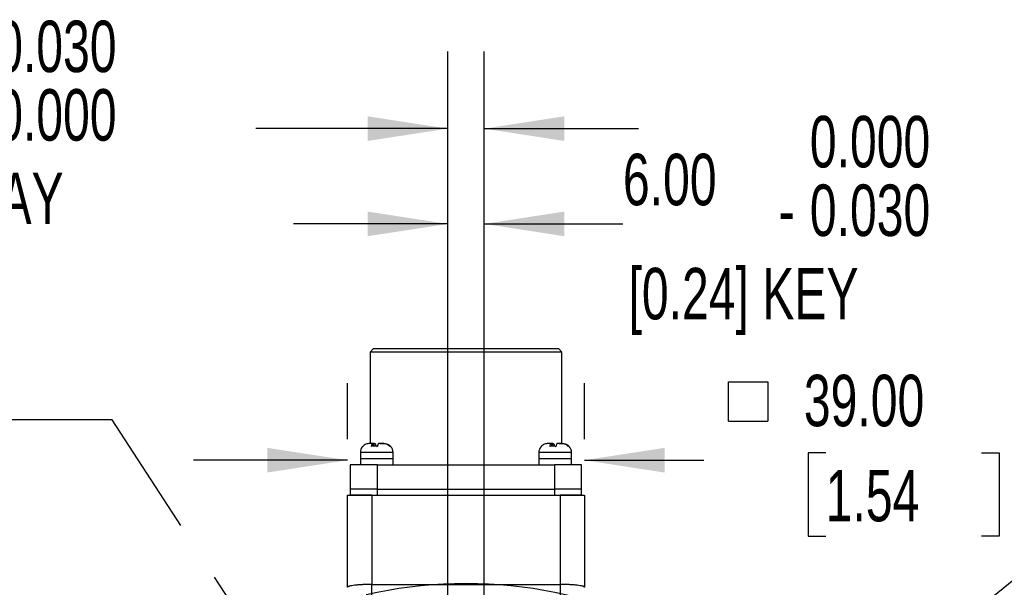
# Model space of a CAD drawing. Header units: millimetres. Extents: x 0 to 1118, y 0 to 864.
# Tile 10 of 33: x 257 to 419, y 326 to 419. Entities that reach past the tile are written whole.
import ezdxf

# ---------------------------------------------------------------- set-up
doc = ezdxf.new("R2010")
doc.units = ezdxf.units.MM
doc.header["$LTSCALE"] = 4
doc.linetypes.add('CENTERX2', pattern=[20.32, 12.7, -2.54, 2.54, -2.54])
doc.layers.add('CENTER', color=40, linetype='CENTERX2')
doc.layers.add('DIMENSIONS', color=140, linetype='Continuous', lineweight=25)
doc.layers.add('TEXT', color=140, linetype='Continuous', lineweight=25)
doc.styles.add('SLDTEXTSTYLE0', font='TXT', dxfattribs={"width": 0.7})
doc.dimstyles.new('SLDDIMSTYLE0', dxfattribs={"dimtxt": 8.632031, "dimasz": 13.208, "dimexe": 0, "dimexo": 0.0625, "dimgap": 2.158008, "dimtad": 0, "dimtih": 1, "dimtoh": 1, "dimrnd": 1e-09, "dimzin": 4, "dimdsep": 46, "dimtxsty": 'SLDTEXTSTYLE0', "dimsah": 1, "dimcen": 0.09, "dimadec": 0, "dimazin": 1, "dimtfac": 1, "dimtmove": 0, "dimatfit": 0, "dimfxl": 0, "dimfrac": 2, "dimtolj": 1, "dimtzin": 12, "dimarcsym": 0})
doc.dimstyles.new('SLDDIMSTYLE2', dxfattribs={"dimtxt": 8.632031, "dimasz": 13.208, "dimexe": 0, "dimexo": 0.0625, "dimgap": 2.158008, "dimtad": 0, "dimtih": 1, "dimtoh": 1, "dimrnd": 1e-09, "dimzin": 4, "dimdsep": 46, "dimtxsty": 'SLDTEXTSTYLE0', "dimsah": 1, "dimcen": 0.09, "dimadec": 0, "dimazin": 1, "dimtol": 1, "dimtm": 0.03, "dimtfac": 1, "dimtdec": 3, "dimtmove": 0, "dimatfit": 0, "dimfxl": 0, "dimfrac": 2, "dimtolj": 1, "dimtzin": 0, "dimarcsym": 0})
doc.dimstyles.new('SLDDIMSTYLE3', dxfattribs={"dimtxt": 8.632031, "dimasz": 13.208, "dimexe": 0, "dimexo": 0.0625, "dimgap": 2.158008, "dimtad": 0, "dimtih": 1, "dimtoh": 1, "dimrnd": 1e-09, "dimzin": 4, "dimdsep": 46, "dimtxsty": 'SLDTEXTSTYLE0', "dimsah": 1, "dimcen": 0, "dimadec": 0, "dimazin": 1, "dimtfac": 1, "dimtofl": 0, "dimtmove": 0, "dimatfit": 3, "dimfxl": 0, "dimfrac": 2, "dimtolj": 1, "dimtzin": 12, "dimarcsym": 0})
doc.dimstyles.new('SLDDIMSTYLE8', dxfattribs={"dimtxt": 8.632031, "dimasz": 13.208, "dimexe": 0, "dimexo": 0.0625, "dimgap": 2.158008, "dimtad": 0, "dimtih": 1, "dimtoh": 1, "dimrnd": 1e-09, "dimzin": 4, "dimdsep": 46, "dimtxsty": 'SLDTEXTSTYLE0', "dimsah": 1, "dimcen": 0.09, "dimadec": 0, "dimazin": 1, "dimtol": 1, "dimtp": 0.03, "dimtfac": 1, "dimtdec": 3, "dimtmove": 0, "dimatfit": 0, "dimfxl": 0, "dimfrac": 2, "dimtolj": 1, "dimtzin": 0, "dimarcsym": 0})
doc.dimstyles.new('SLDDIMSTYLE9', dxfattribs={"dimtxt": 0.18, "dimasz": 13.208, "dimexe": 0, "dimexo": 0.0625, "dimgap": 0, "dimtad": 0, "dimtih": 1, "dimtoh": 1, "dimdec": 0, "dimrnd": 1e-09, "dimzin": 0, "dimdsep": 46, "dimtxsty": 'Standard', "dimsah": 1, "dimcen": 0.09, "dimadec": 0, "dimazin": 0, "dimtfac": 13.208, "dimtdec": 0, "dimtofl": 0, "dimtmove": 0, "dimatfit": 3, "dimfxl": 0, "dimfrac": 2, "dimtolj": 1, "dimtzin": 0, "dimarcsym": 0})

# ---------------------------------------------------------------- blocks, each defined once
blk = doc.blocks.new('SW_SYMBOL_MOD_BOX')
at = {"layer": 'DIMENSIONS', "color": 0}
for p, q in [((800, 800), (800, 3200)), ((800, 3200), (3200, 3200)), ((3200, 3200), (3200, 800)), ((800, 800), (3200, 800))]:
    blk.add_line(p, q, dxfattribs=at)
blk = doc.blocks.new('_D_2')
at = {"layer": 'DIMENSIONS'}
for p, q in [((311.09, 350.43), (311.09, 359.68)), ((350.09, 350.43), (350.09, 359.68)), ((389.83, 348.2), (386.94, 348.2)), ((386.94, 348.2), (386.94, 334.48)), ((415.49, 348.2), (418.38, 348.2)), ((418.38, 348.2), (418.38, 334.48)), ((311.09, 346.98), (285.69, 346.98)), ((350.09, 346.98), (369.76, 346.98)), ((386.94, 334.48), (389.83, 334.48)), ((418.38, 334.48), (415.49, 334.48))]:
    blk.add_line(p, q, dxfattribs=at)
for points in [[(311.09, 346.98), (297.88, 349.01), (297.88, 344.95)], [(350.09, 346.98), (363.3, 344.95), (363.3, 349.01)]]:
    blk.add_solid(points, dxfattribs=at)
at = {"layer": 'DIMENSIONS', "xscale": 0.002688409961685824, "yscale": 0.002688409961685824, "zscale": 0.002688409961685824}
blk.add_blockref('SW_SYMBOL_MOD_BOX', (371.69, 351.27), dxfattribs=at)
at = {"layer": 'DIMENSIONS', "char_height": 8.467, "attachment_point": 1, "style": 'SLDTEXTSTYLE0'}
for s, insert in [('39.00', (386.24, 361.04)), ('1.54', (389.83, 345.39))]:
    blk.add_mtext(s, dxfattribs=dict(at, insert=insert))
blk = doc.blocks.new('_D_3')
at = {"layer": 'DIMENSIONS'}
for p, q in [((327.59, 276.93), (327.59, 398.57)), ((333.59, 276.93), (333.59, 398.57)), ((327.59, 385.87), (302.19, 385.87)), ((333.59, 385.87), (356.44, 385.87))]:
    blk.add_line(p, q, dxfattribs=at)
for points in [[(327.59, 385.87), (314.38, 387.9), (314.38, 383.84)], [(333.59, 385.87), (346.8, 383.84), (346.8, 387.9)]]:
    blk.add_solid(points, dxfattribs=at)
at = {"layer": 'DIMENSIONS', "attachment_point": 1, "style": 'SLDTEXTSTYLE0'}
for s, insert, char_height in [('0.000', (387.22, 403.64), 8.467), ('6.00', (356.44, 397.41), 8.467), ('0.030', (387.22, 392.35), 8.467), ('-', (382.09, 392.35), 8.47), ('[0.24] KEY', (357.36, 378.63), 8.467)]:
    blk.add_mtext(s, dxfattribs=dict(at, insert=insert, char_height=char_height))
blk = doc.blocks.new('_D_4')
at = {"layer": 'DIMENSIONS'}
for p, q in [((394.68, 306.18), (422.57, 328.79)), ((422.57, 328.79), (444.8, 328.79)), ((458.66, 318.68), (455.77, 318.68)), ((455.77, 318.68), (455.77, 304.97)), ((484.31, 318.68), (487.21, 318.68)), ((487.21, 318.68), (487.21, 304.97)), ((455.77, 304.97), (458.66, 304.97)), ((487.21, 304.97), (484.31, 304.97))]:
    blk.add_line(p, q, dxfattribs=at)
blk.add_solid([(394.68, 306.18), (406.22, 312.92), (403.66, 316.08)], dxfattribs=at)
at = {"layer": 'DIMENSIONS', "char_height": 8.467, "attachment_point": 1, "style": 'SLDTEXTSTYLE0'}
for s, insert in [('4X', (464.03, 342.82)), ('R82.50', (451.15, 331.53)), ('3.25', (458.66, 315.88))]:
    blk.add_mtext(s, dxfattribs=dict(at, insert=insert))
blk = doc.blocks.new('_D_9')
at = {"layer": 'DIMENSIONS'}
for p, q in [((327.59, 276.93), (327.59, 414.25)), ((333.59, 276.93), (333.59, 414.25)), ((327.59, 401.55), (295.98, 401.55)), ((333.59, 401.55), (358.99, 401.55))]:
    blk.add_line(p, q, dxfattribs=at)
for points in [[(327.59, 401.55), (314.38, 403.58), (314.38, 399.52)], [(333.59, 401.55), (346.8, 399.52), (346.8, 403.58)]]:
    blk.add_solid(points, dxfattribs=at)
at = {"layer": 'DIMENSIONS', "attachment_point": 1, "style": 'SLDTEXTSTYLE0'}
for s, insert, char_height in [('0.030', (253.21, 419.32), 8.467), ('+', (243.97, 419.32), 8.47), ('6.00', (218.32, 413.09), 8.467), ('0.000', (253.21, 408.04), 8.467), ('[0.24] KEYWAY', (208.38, 394.32), 8.4667)]:
    blk.add_mtext(s, dxfattribs=dict(at, insert=insert, char_height=char_height))

msp = doc.modelspace()

# ---------------------------------------------------------------- linework, layer by layer
for p, q in [((315.291, 365.282), (314.791, 364.782)), ((345.891, 365.282), (315.291, 365.282)), ((346.391, 364.782), (345.891, 365.282)), ((314.791, 364.782), (314.791, 349.732)), ((346.391, 364.782), (314.791, 364.782)), ((346.391, 349.732), (346.391, 364.782)), ((315.218, 349.732), (314.897, 349.732)), ((315.315, 349.732), (315.218, 349.732)), ((315.315, 349.279), (315.315, 349.732)), ((315.48, 349.732), (315.315, 349.732)), ((315.48, 349.298), (315.48, 349.732)), ((315.48, 349.732), (315.577, 349.732)), ((315.891, 349.26), (316.019, 349.275)), ((316.466, 349.732), (317.049, 349.732)), ((344.618, 349.732), (344.297, 349.732)), ((344.715, 349.732), (344.618, 349.732)), ((344.715, 349.279), (344.715, 349.732)), ((344.88, 349.732), (344.715, 349.732)), ((344.88, 349.298), (344.88, 349.732)), ((344.88, 349.732), (344.977, 349.732)), ((345.291, 349.26), (345.419, 349.275)), ((345.866, 349.732), (346.449, 349.732)), ((313.191, 348.232), (313.191, 347.232)), ((318.591, 348.232), (313.191, 348.232)), ((313.191, 347.232), (313.191, 346.232)), ((318.591, 347.232), (313.191, 347.232)), ((318.591, 347.232), (318.591, 348.232)), ((318.591, 346.232), (318.591, 347.232)), ((342.591, 348.232), (342.591, 347.232)), ((347.991, 348.232), (342.591, 348.232)), ((342.591, 347.232), (342.591, 346.232)), ((347.991, 347.232), (342.591, 347.232)), ((347.991, 347.232), (347.991, 348.232)), ((347.991, 346.232), (347.991, 347.232)), ((311.541, 346.232), (311.541, 342.232)), ((316.041, 346.232), (311.541, 346.232)), ((316.041, 342.232), (316.041, 346.232)), ((316.041, 346.232), (345.141, 346.232)), ((345.141, 346.232), (345.141, 342.232)), ((349.641, 346.232), (345.141, 346.232)), ((349.641, 342.232), (349.641, 346.232)), ((311.541, 342.232), (311.541, 341.232)), ((316.041, 342.232), (311.541, 342.232)), ((316.041, 341.232), (316.041, 342.232)), ((316.041, 342.232), (345.141, 342.232)), ((345.141, 342.232), (345.141, 341.232)), ((349.641, 342.232), (345.141, 342.232)), ((349.641, 341.232), (349.641, 342.232)), ((315.091, 341.232), (311.541, 341.232)), ((315.091, 341.232), (315.091, 326.532)), ((315.091, 341.232), (346.091, 341.232)), ((346.091, 341.232), (346.091, 326.532)), ((349.641, 341.232), (346.091, 341.232)), ((315.091, 326.532), (346.091, 326.532)), ((315.091, 320.232), (315.091, 326.532)), ((346.091, 326.532), (346.091, 320.232))]:
    msp.add_line(p, q)
for centre, start, end in [((314.691, 348.232), 139.37291, 180), ((317.091, 348.232), 0, 43.34036), ((344.091, 348.232), 139.37291, 180), ((346.491, 348.232), 0, 43.34036)]:
    msp.add_arc(centre, 1.5, start, end)
for points, knots in [([(314.732, 349.732), (314.518, 349.732), (314.306, 349.691), (314.013, 349.569), (313.918, 349.517), (313.743, 349.395), (313.662, 349.325), (313.589, 349.246)], [0, 0, 0, 0, 0.5, 0.5, 0.75, 0.75, 1, 1, 1, 1]), ([(315.027, 349.246), (315.039, 349.325), (315.052, 349.395), (315.081, 349.516), (315.097, 349.569), (315.146, 349.692), (315.182, 349.732), (315.218, 349.732)], [0, 0, 0, 0, 0.25, 0.25, 0.5, 0.5, 1, 1, 1, 1]), ([(316.013, 349.246), (315.851, 349.285), (315.686, 349.303), (315.353, 349.303), (315.189, 349.285), (315.027, 349.246)], [0, 0, 0, 0, 0.5, 0.5, 1, 1, 1, 1]), ([(315.577, 349.732), (315.613, 349.732), (315.649, 349.691), (315.698, 349.569), (315.714, 349.517), (315.743, 349.395), (315.756, 349.325), (315.768, 349.246)], [0, 0, 0, 0, 0.5, 0.5, 0.75, 0.75, 1, 1, 1, 1]), ([(316.204, 349.732), (316.168, 349.732), (316.133, 349.691), (316.084, 349.569), (316.068, 349.517), (316.039, 349.395), (316.025, 349.325), (316.013, 349.246)], [0, 0, 0, 0, 0.5, 0.5, 0.75, 0.75, 1, 1, 1, 1]), ([(318.028, 349.246), (317.954, 349.325), (317.874, 349.395), (317.7, 349.516), (317.605, 349.569), (317.311, 349.692), (317.098, 349.732), (316.884, 349.732)], [0, 0, 0, 0, 0.25, 0.25, 0.5, 0.5, 1, 1, 1, 1]), ([(317.049, 349.732), (317.263, 349.732), (317.476, 349.691), (317.769, 349.569), (317.864, 349.517), (318.038, 349.395), (318.119, 349.325), (318.192, 349.246)], [0, 0, 0, 0, 0.5, 0.5, 0.75, 0.75, 1, 1, 1, 1]), ([(318.192, 349.246), (318.165, 349.285), (318.138, 349.303), (318.083, 349.303), (318.055, 349.285), (318.028, 349.246)], [0, 0, 0, 0, 0.5, 0.5, 1, 1, 1, 1]), ([(344.132, 349.732), (343.918, 349.732), (343.706, 349.691), (343.413, 349.569), (343.318, 349.517), (343.143, 349.395), (343.062, 349.325), (342.989, 349.246)], [0, 0, 0, 0, 0.5, 0.5, 0.75, 0.75, 1, 1, 1, 1]), ([(344.427, 349.246), (344.439, 349.325), (344.452, 349.395), (344.481, 349.516), (344.497, 349.569), (344.546, 349.692), (344.582, 349.732), (344.618, 349.732)], [0, 0, 0, 0, 0.25, 0.25, 0.5, 0.5, 1, 1, 1, 1]), ([(345.413, 349.246), (345.251, 349.285), (345.086, 349.303), (344.753, 349.303), (344.589, 349.285), (344.427, 349.246)], [0, 0, 0, 0, 0.5, 0.5, 1, 1, 1, 1]), ([(344.977, 349.732), (345.013, 349.732), (345.049, 349.691), (345.098, 349.569), (345.114, 349.517), (345.143, 349.395), (345.156, 349.325), (345.168, 349.246)], [0, 0, 0, 0, 0.5, 0.5, 0.75, 0.75, 1, 1, 1, 1]), ([(345.604, 349.732), (345.568, 349.732), (345.533, 349.691), (345.484, 349.569), (345.468, 349.517), (345.439, 349.395), (345.425, 349.325), (345.413, 349.246)], [0, 0, 0, 0, 0.5, 0.5, 0.75, 0.75, 1, 1, 1, 1]), ([(347.428, 349.246), (347.354, 349.325), (347.274, 349.395), (347.1, 349.516), (347.005, 349.569), (346.711, 349.692), (346.498, 349.732), (346.284, 349.732)], [0, 0, 0, 0, 0.25, 0.25, 0.5, 0.5, 1, 1, 1, 1]), ([(346.449, 349.732), (346.663, 349.732), (346.876, 349.691), (347.169, 349.569), (347.264, 349.517), (347.438, 349.395), (347.519, 349.325), (347.592, 349.246)], [0, 0, 0, 0, 0.5, 0.5, 0.75, 0.75, 1, 1, 1, 1]), ([(347.592, 349.246), (347.565, 349.285), (347.538, 349.303), (347.483, 349.303), (347.455, 349.285), (347.428, 349.246)], [0, 0, 0, 0, 0.5, 0.5, 1, 1, 1, 1]), ([(311.091, 341.232), (311.091, 341.232), (311.141, 341.232), (311.324, 341.232), (311.404, 341.232), (311.608, 341.232), (311.732, 341.232), (311.958, 341.232), (312.04, 341.232), (312.218, 341.232), (312.315, 341.232), (312.628, 341.232), (312.864, 341.232), (313.274, 341.232), (313.42, 341.232), (313.723, 341.232), (313.881, 341.232), (314.213, 341.232), (314.386, 341.232), (314.734, 341.232), (314.911, 341.232), (315.091, 341.232)], [0, 0, 0, 0, 0.25, 0.25, 0.375, 0.375, 0.5, 0.5, 0.5625, 0.5625, 0.625, 0.625, 0.75, 0.75, 0.8125, 0.8125, 0.875, 0.875, 0.9375, 0.9375, 1, 1, 1, 1]), ([(346.091, 341.232), (346.451, 341.232), (346.799, 341.232), (347.466, 341.232), (347.769, 341.232), (348.317, 341.232), (348.553, 341.232), (348.865, 341.232), (348.963, 341.232), (349.141, 341.232), (349.223, 341.232), (349.447, 341.232), (349.571, 341.232), (349.775, 341.232), (349.856, 341.232), (350.04, 341.232), (350.091, 341.232), (350.091, 341.232)], [0, 0, 0, 0, 0.125, 0.125, 0.25, 0.25, 0.375, 0.375, 0.4375, 0.4375, 0.5, 0.5, 0.625, 0.625, 0.75, 0.75, 1, 1, 1, 1]), ([(315.091, 326.532), (315.024, 326.532), (314.889, 326.531), (314.687, 326.53), (314.485, 326.527), (314.283, 326.522), (314.082, 326.517), (313.883, 326.511), (313.686, 326.503), (313.491, 326.494), (313.3, 326.484), (313.113, 326.473), (312.93, 326.46), (312.752, 326.446), (312.58, 326.432), (312.415, 326.416), (312.128, 326.384), (311.747, 326.331), (311.457, 326.268), (311.298, 326.218), (311.216, 326.186), (311.148, 326.149), (311.1, 326.109), (311.094, 326.08), (311.091, 326.065)], [0, 0, 0, 0, 0.0319311, 0.0640579, 0.0963815, 0.1289028, 0.161623, 0.1945431, 0.2276641, 0.260987, 0.2945127, 0.3282422, 0.3621765, 0.3963165, 0.430663, 0.4652169, 0.4999792, 0.6197687, 0.7493775, 0.7904194, 0.8360029, 0.8861277, 0.9407936, 1, 1, 1, 1]), ([(350.091, 326.065), (350.09, 326.073), (350.088, 326.09), (350.072, 326.114), (350.047, 326.137), (350.016, 326.158), (349.978, 326.179), (349.935, 326.198), (349.889, 326.215), (349.84, 326.232), (349.706, 326.272), (349.435, 326.331), (349.013, 326.39), (348.626, 326.43), (348.3, 326.457), (347.955, 326.48), (347.596, 326.499), (347.226, 326.514), (346.85, 326.524), (346.471, 326.531), (346.217, 326.531), (346.091, 326.532)], [0, 0, 0, 0, 0.0334628, 0.0655236, 0.0961823, 0.1254391, 0.1532939, 0.1797467, 0.2047975, 0.2284464, 0.2506935, 0.3803077, 0.5001166, 0.5651097, 0.6293741, 0.6929156, 0.7557403, 0.8178544, 0.8792646, 0.9399774, 1, 1, 1, 1])]:
    msp.add_open_spline(points, degree=3, knots=knots)
for points in [[(315.218, 349.732), (314.98, 349.732), (314.807, 349.732), (314.732, 349.732)], [(316.884, 349.732), (316.723, 349.732), (316.482, 349.732), (316.204, 349.732)], [(344.618, 349.732), (344.38, 349.732), (344.207, 349.732), (344.132, 349.732)], [(346.284, 349.732), (346.123, 349.732), (345.882, 349.732), (345.604, 349.732)], [(311.091, 326.065), (311.091, 332.385), (311.091, 337.836), (311.091, 341.232)], [(350.091, 341.232), (350.091, 337.836), (350.091, 332.385), (350.091, 326.065)]]:
    msp.add_open_spline(points, degree=3)
at = {"layer": 'CENTER'}
msp.add_circle((330.591, 254.232), 72.5, dxfattribs=at)

# ---------------------------------------------------------------- dimensions: what is measured, and where the dimension line sits
at = {"layer": 'DIMENSIONS'}
for base, p1, p2, text, dimstyle, picture, middle in [((333.591, 401.551), (327.591, 267.732), (333.591, 267.732), '<>\\P[0.24] KEYWAY', 'SLDDIMSTYLE8', '_D_9', (252.182, 401.551)), ((333.591, 385.869), (327.591, 267.732), (333.591, 267.732), '<>\\P[0.24] KEY', 'SLDDIMSTYLE2', '_D_3', (388.244, 385.869)), ((350.091, 346.981), (311.091, 341.232), (350.091, 341.232), '{\\fGDT;o}<>', 'SLDDIMSTYLE0', '_D_2', (396.487, 346.981))]:
    dim = msp.add_linear_dim(base=base, p1=p1, p2=p2, text=text, dimstyle=dimstyle, dxfattribs=at)
    dim.commit()
    dim.dimension.update_dxf_attribs({"geometry": picture, "text_midpoint": middle, "dimtype": 160})
dim = msp.add_radius_dim(center=(330.591, 254.232), mpoint=(394.68, 306.182), text='4X\\P<>', dimstyle='SLDDIMSTYLE3', dxfattribs=at)
dim.commit()
dim.dimension.update_dxf_attribs({"geometry": '_D_4', "text_midpoint": (471.49, 324.329), "dimtype": 164})

# ---------------------------------------------------------------- leaders
at = {"layer": 'TEXT', "linetype": 'CENTERX2', "lineweight": 18}
msp.add_leader([(328.066, 268.195), (272.293, 353.646), (246.893, 353.646)], dimstyle='SLDDIMSTYLE9', dxfattribs=at)

doc.saveas('drawing.dxf')
